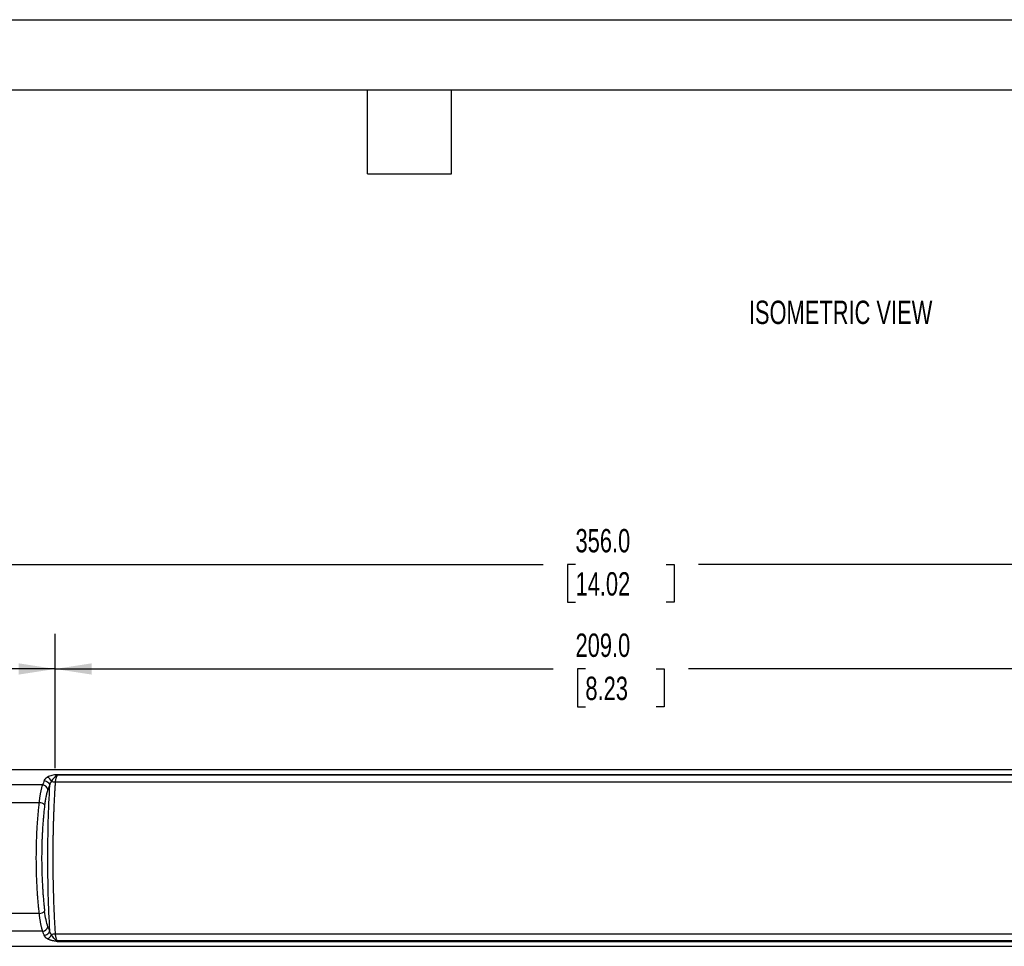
# Model space of a CAD drawing. Header units: millimetres. Extents: x 0 to 559, y 0 to 432.
# Tile 21 of 34: x 209 to 387, y 264 to 432. Entities that reach past the tile are written whole.
import ezdxf

# ---------------------------------------------------------------- set-up
doc = ezdxf.new("R2010")
doc.units = ezdxf.units.MM
doc.header["$LTSCALE"] = 2
doc.layers.add('DIMENSIONS', color=140, linetype='Continuous', lineweight=25)
doc.layers.add('TEXT', color=140, linetype='Continuous', lineweight=25)
doc.styles.add('SLDTEXTSTYLE0', font='TXT', dxfattribs={"width": 0.7})
doc.dimstyles.new('SLDDIMSTYLE0', dxfattribs={"dimtxt": 4.316016, "dimasz": 6.604, "dimexe": 0, "dimexo": 0.0625, "dimgap": 1.079004, "dimtad": 0, "dimtih": 1, "dimtoh": 1, "dimdec": 1, "dimrnd": 1e-09, "dimzin": 12, "dimdsep": 46, "dimtxsty": 'SLDTEXTSTYLE0', "dimsah": 1, "dimcen": 0.09, "dimadec": 0, "dimazin": 3, "dimtfac": 1, "dimtdec": 1, "dimtofl": 0, "dimtmove": 0, "dimatfit": 3, "dimfxl": 0, "dimfrac": 2, "dimtolj": 1, "dimtzin": 12, "dimarcsym": 0})
doc.dimstyles.new('SLDDIMSTYLE3', dxfattribs={"dimtxt": 4.316016, "dimasz": 6.604, "dimexe": 0, "dimexo": 0.0625, "dimgap": 1.079004, "dimtad": 0, "dimtih": 1, "dimtoh": 1, "dimdec": 1, "dimrnd": 1e-09, "dimzin": 4, "dimdsep": 46, "dimtxsty": 'SLDTEXTSTYLE0', "dimsah": 1, "dimcen": 0.09, "dimadec": 0, "dimazin": 1, "dimtfac": 1, "dimtdec": 1, "dimtofl": 0, "dimtmove": 0, "dimatfit": 3, "dimfxl": 0, "dimfrac": 2, "dimtolj": 1, "dimtzin": 12, "dimarcsym": 0})

# ---------------------------------------------------------------- blocks, each defined once
blk = doc.blocks.new('_D_5')
at = {"layer": 'DIMENSIONS'}
for p, q in [((102.69, 282.4), (102.69, 320.48)), ((215.19, 296.18), (215.19, 320.48)), ((102.69, 314.13), (146.62, 314.13)), ((152.46, 314.13), (151.01, 314.13)), ((151.01, 314.13), (151.01, 307.27)), ((165.29, 314.13), (166.74, 314.13)), ((166.74, 314.13), (166.74, 307.27)), ((215.19, 314.13), (171.14, 314.13)), ((151.01, 307.27), (152.46, 307.27)), ((166.74, 307.27), (165.29, 307.27))]:
    blk.add_line(p, q, dxfattribs=at)
for points in [[(102.69, 314.13), (109.29, 313.11), (109.29, 315.15)], [(215.19, 314.13), (208.59, 315.15), (208.59, 313.11)]]:
    blk.add_solid(points, dxfattribs=at)
at = {"layer": 'DIMENSIONS', "char_height": 4.233, "attachment_point": 1, "style": 'SLDTEXTSTYLE0'}
for s, insert in [('112.5', (150.67, 320.55)), ('4.43', (152.46, 312.73))]:
    blk.add_mtext(s, dxfattribs=dict(at, insert=insert))
blk = doc.blocks.new('_D_6')
at = {"layer": 'DIMENSIONS'}
for p, q in [((215.19, 296.18), (215.19, 320.48)), ((424.18, 296.18), (424.18, 320.48)), ((215.19, 314.13), (305.41, 314.13)), ((311.26, 314.13), (309.81, 314.13)), ((309.81, 314.13), (309.81, 307.27)), ((324.09, 314.13), (325.54, 314.13)), ((325.54, 314.13), (325.54, 307.27)), ((424.18, 314.13), (329.94, 314.13)), ((309.81, 307.27), (311.26, 307.27)), ((325.54, 307.27), (324.09, 307.27))]:
    blk.add_line(p, q, dxfattribs=at)
for points in [[(215.19, 314.13), (221.8, 313.11), (221.8, 315.15)], [(424.18, 314.13), (417.57, 315.15), (417.57, 313.11)]]:
    blk.add_solid(points, dxfattribs=at)
at = {"layer": 'DIMENSIONS', "char_height": 4.233, "attachment_point": 1, "style": 'SLDTEXTSTYLE0'}
for s, insert in [('209.0', (309.47, 320.55)), ('8.23', (311.26, 312.73))]:
    blk.add_mtext(s, dxfattribs=dict(at, insert=insert))
blk = doc.blocks.new('_D_8')
at = {"layer": 'DIMENSIONS'}
for p, q in [((102.69, 282.4), (102.69, 339.42)), ((458.69, 282.4), (458.69, 339.42)), ((102.69, 333.07), (303.62, 333.07)), ((309.47, 333.07), (308.02, 333.07)), ((308.02, 333.07), (308.02, 326.21)), ((325.88, 333.07), (327.33, 333.07)), ((327.33, 333.07), (327.33, 326.21)), ((458.69, 333.07), (331.73, 333.07)), ((308.02, 326.21), (309.47, 326.21)), ((327.33, 326.21), (325.88, 326.21))]:
    blk.add_line(p, q, dxfattribs=at)
for points in [[(102.69, 333.07), (109.29, 332.06), (109.29, 334.09)], [(458.69, 333.07), (452.08, 334.09), (452.08, 332.06)]]:
    blk.add_solid(points, dxfattribs=at)
at = {"layer": 'DIMENSIONS', "char_height": 4.233, "attachment_point": 1, "style": 'SLDTEXTSTYLE0'}
for s, insert in [('356.0', (309.47, 339.5)), ('14.02', (309.47, 331.67))]:
    blk.add_mtext(s, dxfattribs=dict(at, insert=insert))

msp = doc.modelspace()

# ---------------------------------------------------------------- linework, layer by layer
at = {"color": 7, "linetype": 'Continuous'}
msp.add_line((0.00494, 431.805348), (558.80494, 431.805348), dxfattribs=at)
for p, q in [((451.933497, 295.862376), (109.436922, 295.862376)), ((423.817047, 294.968358), (215.553372, 294.968358)), ((215.553372, 294.968358), (215.553372, 294.882523)), ((423.817047, 294.882523), (215.553372, 294.882523)), ((212.916248, 293.112023), (109.180351, 293.112023)), ((424.176356, 293.641205), (215.194063, 293.641205)), ((212.314681, 289.893666), (108.669052, 289.893666)), ((212.314681, 269.831085), (108.669052, 269.831085)), ((212.916248, 266.612728), (109.180351, 266.612728)), ((424.176356, 266.083547), (215.194063, 266.083547)), ((215.553372, 264.842228), (215.553372, 264.756393)), ((423.817047, 264.842228), (215.553372, 264.842228)), ((215.553372, 264.756393), (423.817047, 264.756393)), ((109.436922, 263.862376), (451.933497, 263.862376))]:
    msp.add_line(p, q)
for centre, radius, start, end in [((213.308625, 293.385139), 1.247651, 16.84097178, 66.23194146), ((212.822292, 292.016748), 1.099298, 15.38940745, 85.09697198), ((215.362737, 297.067242), 3.430187, 255.48070133, 267.18144338), ((212.318726, 288.54015), 1.353522, 44.71216392, 90.1712283), ((212.318726, 271.184601), 1.353522, 269.8287717, 315.28783608), ((212.822292, 267.708003), 1.099298, 274.90302802, 344.61059255), ((213.308625, 266.339612), 1.247651, 293.76805854, 343.15902822), ((215.362737, 262.657509), 3.430187, 92.81855662, 104.51929867)]:
    msp.add_arc(centre, radius, start, end)
for points, knots in [([(213.211358, 293.900482), (213.226198, 293.933482), (213.255466, 293.998569), (213.310602, 294.090568), (213.373265, 294.176865), (213.444264, 294.257413), (213.523338, 294.332559), (213.610772, 294.402406), (213.705721, 294.467576), (213.776348, 294.507243), (213.811472, 294.52697)], [0, 0, 0, 0, 0.1354647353, 0.2671724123, 0.3954719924, 0.5207409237, 0.6433846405, 0.7638350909, 0.8825481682, 1, 1, 1, 1]), ([(215.553372, 294.968358), (215.464544, 294.968358), (215.381003, 294.959625), (215.21652, 294.938918), (215.135539, 294.926151), (214.898547, 294.884648), (214.746938, 294.852376), (214.308692, 294.741803), (214.036532, 294.647818), (213.811472, 294.52697)], [0, 0, 0, 0, 0.125, 0.125, 0.25, 0.25, 0.5, 0.5, 1, 1, 1, 1]), ([(215.553372, 294.882523), (215.544255, 294.879604), (215.523567, 294.872982), (215.493322, 294.858647), (215.461266, 294.840866), (215.427966, 294.819777), (215.354818, 294.769045), (215.243389, 294.674553), (215.107197, 294.538901), (214.930688, 294.338111), (214.725204, 294.080444), (214.574482, 293.854235), (214.502768, 293.746604)], [0, 0, 0, 0, 0.0164462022, 0.037321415, 0.0628643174, 0.0881982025, 0.116547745, 0.2441960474, 0.3889666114, 0.5001954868, 0.7621907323, 1, 1, 1, 1]), ([(215.553372, 294.882523), (215.537814, 294.857473), (215.507116, 294.808045), (215.464156, 294.72481), (215.424281, 294.6372), (215.387653, 294.545332), (215.354232, 294.450182), (215.312134, 294.314097), (215.26615, 294.129586), (215.22181, 293.891127), (215.203229, 293.723763), (215.194063, 293.641205)], [0, 0, 0, 0, 0.0904796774, 0.1785323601, 0.2641778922, 0.3474378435, 0.4283356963, 0.5068970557, 0.6758499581, 0.8401005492, 1, 1, 1, 1]), ([(212.314681, 289.893666), (212.323614, 289.978235), (212.341581, 290.148336), (212.371377, 290.399383), (212.403435, 290.648705), (212.437956, 290.895459), (212.474885, 291.139267), (212.514237, 291.379608), (212.556007, 291.615982), (212.600198, 291.847865), (212.646808, 292.074731), (212.695839, 292.296019), (212.747282, 292.511241), (212.801178, 292.719594), (212.857367, 292.921422), (212.896553, 293.048269), (212.916248, 293.112023)], [0, 0, 0, 0, 0.0664283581, 0.1336124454, 0.2015559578, 0.2702624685, 0.3397354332, 0.4099781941, 0.4809939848, 0.5527859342, 0.6253570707, 0.6987103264, 0.77284854, 0.8477744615, 0.9234907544, 1, 1, 1, 1]), ([(213.211358, 293.900482), (213.318345, 293.887898), (213.432383, 293.858516), (213.654156, 293.761539), (213.761409, 293.693836), (213.945146, 293.530275), (214.021202, 293.4348), (214.130142, 293.23738), (214.163149, 293.135864), (214.177286, 293.040626)], [0, 0, 0, 0, 0.25, 0.25, 0.5, 0.5, 0.75, 0.75, 1, 1, 1, 1]), ([(214.177286, 293.040626), (213.921037, 288.717406), (213.791298, 284.290041), (213.791298, 275.43471), (213.921037, 271.007345), (214.177286, 266.684125)], [0, 0, 0, 0, 0.5, 0.5, 1, 1, 1, 1]), ([(214.177286, 293.040626), (214.151988, 292.98364), (214.101428, 292.86975), (214.027082, 292.689648), (213.953816, 292.503548), (213.906053, 292.373497), (213.882174, 292.308477)], [0, 0, 0, 0, 0.2503795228, 0.5004010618, 0.7502219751, 1, 1, 1, 1]), ([(214.502768, 293.746604), (214.484976, 293.724022), (214.448014, 293.67711), (214.397643, 293.600829), (214.349018, 293.516856), (214.292634, 293.402567), (214.2297, 293.244756), (214.195912, 293.113167), (214.177286, 293.040626)], [0, 0, 0, 0, 0.1068284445, 0.2219299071, 0.3453064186, 0.4769392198, 0.7116535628, 1, 1, 1, 1]), ([(215.194063, 293.641205), (215.178146, 293.38935), (215.146322, 292.885817), (215.101979, 292.127791), (215.060142, 291.368272), (215.021053, 290.607167), (214.984646, 289.844664), (214.950939, 289.080877), (214.919928, 288.315941), (214.891614, 287.549982), (214.865996, 286.783131), (214.843075, 286.015516), (214.82285, 285.247266), (214.805322, 284.478509), (214.79049, 283.709375), (214.778355, 282.939991), (214.768916, 282.170484), (214.762174, 281.400983), (214.758128, 280.631613), (214.756419, 279.6572), (214.760145, 278.477271), (214.773254, 277.092076), (214.7951, 275.707105), (214.825684, 274.323111), (214.865002, 272.940835), (214.913069, 271.561043), (214.969829, 270.184435), (215.035491, 268.81196), (215.109273, 267.443648), (215.165788, 266.537102), (215.194063, 266.083547)], [0, 0, 0, 0, 0.0279291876, 0.0558388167, 0.0837292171, 0.1116007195, 0.1394536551, 0.1672883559, 0.1951051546, 0.2229043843, 0.2506863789, 0.278451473, 0.3062000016, 0.3339323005, 0.3616487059, 0.3893495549, 0.4170351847, 0.4447059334, 0.4723621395, 0.5000041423, 0.5497688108, 0.5995804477, 0.649441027, 0.6993525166, 0.7493168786, 0.7993360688, 0.8494120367, 0.8995467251, 0.9497420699, 1, 1, 1, 1]), ([(213.882174, 292.308477), (213.863593, 292.255962), (213.826516, 292.151175), (213.772939, 291.984447), (213.721059, 291.811279), (213.671009, 291.630958), (213.622753, 291.443677), (213.576301, 291.249384), (213.520649, 290.998473), (213.458024, 290.685475), (213.391715, 290.303468), (213.331729, 289.906865), (213.297662, 289.630681), (213.280607, 289.492415)], [0, 0, 0, 0, 0.0722475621, 0.1441621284, 0.215841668, 0.2873851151, 0.3588919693, 0.4304618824, 0.5021942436, 0.627269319, 0.7515646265, 0.8756254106, 1, 1, 1, 1]), ([(211.774289, 279.862376), (211.774549, 280.032049), (211.775071, 280.371649), (211.779279, 280.881208), (211.785995, 281.391088), (211.795465, 281.901075), (211.807623, 282.410951), (211.822487, 282.920498), (211.840052, 283.429498), (211.860319, 283.937729), (211.883289, 284.444969), (211.90896, 284.950995), (211.937333, 285.455583), (211.968408, 285.958507), (212.002186, 286.459542), (212.038665, 286.958459), (212.077846, 287.455035), (212.119732, 287.949032), (212.164307, 288.440252), (212.211633, 288.928355), (212.261476, 289.41353), (212.296935, 289.733519), (212.314681, 289.893666)], [0, 0, 0, 0, 0.0492245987, 0.0985227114, 0.1478957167, 0.1973449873, 0.2468718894, 0.2964777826, 0.3461640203, 0.3959319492, 0.4457829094, 0.4957182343, 0.5457392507, 0.5958472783, 0.6460436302, 0.6963296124, 0.7467065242, 0.7971756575, 0.8477382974, 0.8983957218, 0.9491492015, 1, 1, 1, 1]), ([(213.280607, 289.492415), (213.263049, 289.34039), (213.227971, 289.036674), (213.178564, 288.57624), (213.131595, 288.112979), (213.087288, 287.646501), (213.045584, 287.17691), (213.006498, 286.704179), (212.970026, 286.228316), (212.93617, 285.749319), (212.904928, 285.267187), (212.869978, 284.67473), (212.833824, 283.970961), (212.799666, 283.154984), (212.773065, 282.336032), (212.754203, 281.514113), (212.742397, 280.68923), (212.740943, 280.138207), (212.740215, 279.862376)], [0, 0, 0, 0, 0.0503005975, 0.1004906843, 0.1505926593, 0.20062904, 0.2506224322, 0.3005955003, 0.3505709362, 0.4005714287, 0.4506196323, 0.5007381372, 0.5841695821, 0.6673717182, 0.750449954, 0.8335101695, 0.9166583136, 1, 1, 1, 1]), ([(212.314681, 269.831085), (212.297768, 269.983593), (212.263972, 270.288331), (212.216312, 270.750159), (212.170935, 271.21466), (212.128054, 271.68202), (212.087611, 272.151938), (212.049623, 272.624243), (212.014084, 273.098732), (211.980996, 273.57521), (211.95036, 274.053481), (211.922174, 274.533347), (211.896438, 275.014616), (211.873154, 275.497092), (211.85232, 275.980582), (211.833937, 276.464895), (211.818006, 276.949837), (211.804524, 277.43522), (211.793496, 277.920853), (211.784906, 278.406549), (211.778815, 278.89212), (211.774998, 279.377382), (211.774525, 279.700788), (211.774289, 279.862376)], [0, 0, 0, 0, 0.04843155, 0.0967747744, 0.1450307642, 0.1932006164, 0.241285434, 0.2892863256, 0.3372044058, 0.385040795, 0.4327966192, 0.4804730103, 0.5280711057, 0.5755920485, 0.6230369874, 0.6704070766, 0.7177034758, 0.7649273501, 0.81207987, 0.8591622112, 0.9061755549, 0.9531210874, 1, 1, 1, 1]), ([(212.740215, 279.862376), (212.740477, 279.696813), (212.741001, 279.365962), (212.745251, 278.870245), (212.752037, 278.375572), (212.761608, 277.881944), (212.773897, 277.389361), (212.788922, 276.897823), (212.806678, 276.407331), (212.827167, 275.917885), (212.850388, 275.429483), (212.88208, 274.834357), (212.924642, 274.135453), (212.981087, 273.3369), (213.044774, 272.546937), (213.115868, 271.765862), (213.193748, 270.992592), (213.251623, 270.486029), (213.280607, 270.232336)], [0, 0, 0, 0, 0.0500257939, 0.0999689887, 0.1498523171, 0.1996985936, 0.2495306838, 0.2993714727, 0.3492438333, 0.3991705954, 0.4491745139, 0.4992782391, 0.5827506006, 0.6660755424, 0.7493580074, 0.8327030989, 0.9162156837, 1, 1, 1, 1]), ([(212.916248, 266.612728), (212.898985, 266.668441), (212.864616, 266.779363), (212.815044, 266.954652), (212.767229, 267.135043), (212.721292, 267.320857), (212.677201, 267.511528), (212.634964, 267.706734), (212.594579, 267.906092), (212.556047, 268.109243), (212.519368, 268.315831), (212.484541, 268.525507), (212.451566, 268.737927), (212.420447, 268.952765), (212.391171, 269.169672), (212.36378, 269.38841), (212.338123, 269.608382), (212.322469, 269.757096), (212.314681, 269.831085)], [0, 0, 0, 0, 0.0669891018, 0.1333708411, 0.1991469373, 0.2643191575, 0.3288893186, 0.3928592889, 0.4562309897, 0.5190063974, 0.5811875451, 0.642776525, 0.7037754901, 0.7641866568, 0.8240123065, 0.8832547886, 0.9419165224, 1, 1, 1, 1]), ([(213.882174, 267.416274), (213.75146, 267.777644), (213.633434, 268.202768), (213.430631, 269.152129), (213.345878, 269.676264), (213.280607, 270.232336)], [0, 0, 0, 0, 0.5, 0.5, 1, 1, 1, 1]), ([(213.211358, 265.82427), (213.185586, 265.886809), (213.134383, 266.011063), (213.059586, 266.206458), (212.986806, 266.405783), (212.939661, 266.54406), (212.916248, 266.612728)], [0, 0, 0, 0, 0.2550470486, 0.5067275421, 0.7550442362, 1, 1, 1, 1]), ([(213.211358, 265.82427), (213.318344, 265.836853), (213.432383, 265.866235), (213.654155, 265.963211), (213.761408, 266.030915), (213.945145, 266.194475), (214.021201, 266.289951), (214.130142, 266.48737), (214.163149, 266.588886), (214.177286, 266.684125)], [0, 0, 0, 0, 0.25, 0.25, 0.5, 0.5, 0.75, 0.75, 1, 1, 1, 1]), ([(213.811472, 265.197781), (213.780181, 265.215267), (213.717312, 265.250399), (213.631675, 265.30756), (213.551974, 265.368378), (213.47886, 265.433318), (213.412163, 265.502459), (213.351887, 265.575976), (213.298178, 265.654095), (213.250411, 265.736764), (213.224485, 265.794857), (213.211358, 265.82427)], [0, 0, 0, 0, 0.1043489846, 0.209651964, 0.3162454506, 0.4244539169, 0.5345875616, 0.646940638, 0.7617903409, 0.8793962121, 1, 1, 1, 1]), ([(213.882174, 267.416274), (213.906053, 267.351254), (213.953816, 267.221203), (214.027082, 267.035103), (214.101428, 266.855001), (214.151988, 266.741111), (214.177286, 266.684125)], [0, 0, 0, 0, 0.2497780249, 0.4995989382, 0.7496204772, 1, 1, 1, 1]), ([(215.553372, 264.842228), (215.501865, 264.856357), (215.449209, 264.889086), (215.343188, 264.965365), (215.290286, 265.010223), (215.137217, 265.152404), (215.041619, 265.258027), (214.775487, 265.575927), (214.622902, 265.788946), (214.502768, 265.978147)], [0, 0, 0, 0, 0.125, 0.125, 0.25, 0.25, 0.5, 0.5, 1, 1, 1, 1]), ([(215.194063, 266.083547), (215.198302, 266.042328), (215.206834, 265.959348), (215.22374, 265.837392), (215.243733, 265.717011), (215.267112, 265.599011), (215.293803, 265.483975), (215.332364, 265.340666), (215.387631, 265.174071), (215.463939, 264.992446), (215.523015, 264.893218), (215.553372, 264.842228)], [0, 0, 0, 0, 0.0794655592, 0.1599766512, 0.2415799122, 0.3243201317, 0.4082402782, 0.4933815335, 0.6527424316, 0.8215553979, 1, 1, 1, 1]), ([(215.553372, 264.756393), (215.532743, 264.756739), (215.488321, 264.757485), (215.417934, 264.762534), (215.339225, 264.770319), (215.252161, 264.781308), (215.156697, 264.795421), (215.012368, 264.819547), (214.823669, 264.856051), (214.596188, 264.908795), (214.375816, 264.969364), (214.168836, 265.038077), (213.978896, 265.113023), (213.866999, 265.169671), (213.811472, 265.197781)], [0, 0, 0, 0, 0.0291879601, 0.0628527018, 0.1013239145, 0.1448221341, 0.1934996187, 0.2474648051, 0.3699066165, 0.4953233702, 0.6258584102, 0.7529726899, 0.877419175, 1, 1, 1, 1])]:
    msp.add_open_spline(points, degree=3, knots=knots)
for points in [[(213.211358, 293.900482), (213.109745, 293.658007), (213.011206, 293.394736), (212.916248, 293.112023)], [(214.502768, 265.978147), (214.343713, 266.171901), (214.239195, 266.412073), (214.177286, 266.684125)]]:
    msp.add_open_spline(points, degree=3)
at = {"layer": 'TEXT'}
for p, q in [((12.7, 419.1), (546.1, 419.1)), ((271.78, 403.86), (271.78, 419.1)), ((287.02, 403.86), (287.02, 419.1)), ((271.78, 403.86), (287.02, 403.86))]:
    msp.add_line(p, q, dxfattribs=at)

# ---------------------------------------------------------------- texts
at = {"layer": 'DIMENSIONS', "insert": (340.882374, 380.879866), "char_height": 4.23333333, "attachment_point": 1, "style": 'SLDTEXTSTYLE0'}
msp.add_mtext('ISOMETRIC VIEW', dxfattribs=at)

# ---------------------------------------------------------------- dimensions: what is measured, and where the dimension line sits
at = {"layer": 'DIMENSIONS'}
for base, p1, p2, dimstyle, picture, middle in [((458.685209, 333.07445), (102.685209, 279.862376), (458.685209, 279.862376), 'SLDDIMSTYLE3', '_D_8', (317.673612, 333.07445)), ((102.685209, 314.130631), (215.194063, 293.641205), (102.685209, 279.862376), 'SLDDIMSTYLE0', '_D_5', (158.876767, 314.130631)), ((424.176356, 314.130631), (215.194063, 293.641205), (424.176356, 293.641205), 'SLDDIMSTYLE3', '_D_6', (317.673612, 314.130631))]:
    dim = msp.add_linear_dim(base=base, p1=p1, p2=p2, dimstyle=dimstyle, dxfattribs=at)
    dim.commit()
    dim.dimension.update_dxf_attribs({"geometry": picture, "text_midpoint": middle, "dimtype": 160})

doc.saveas('drawing.dxf')
